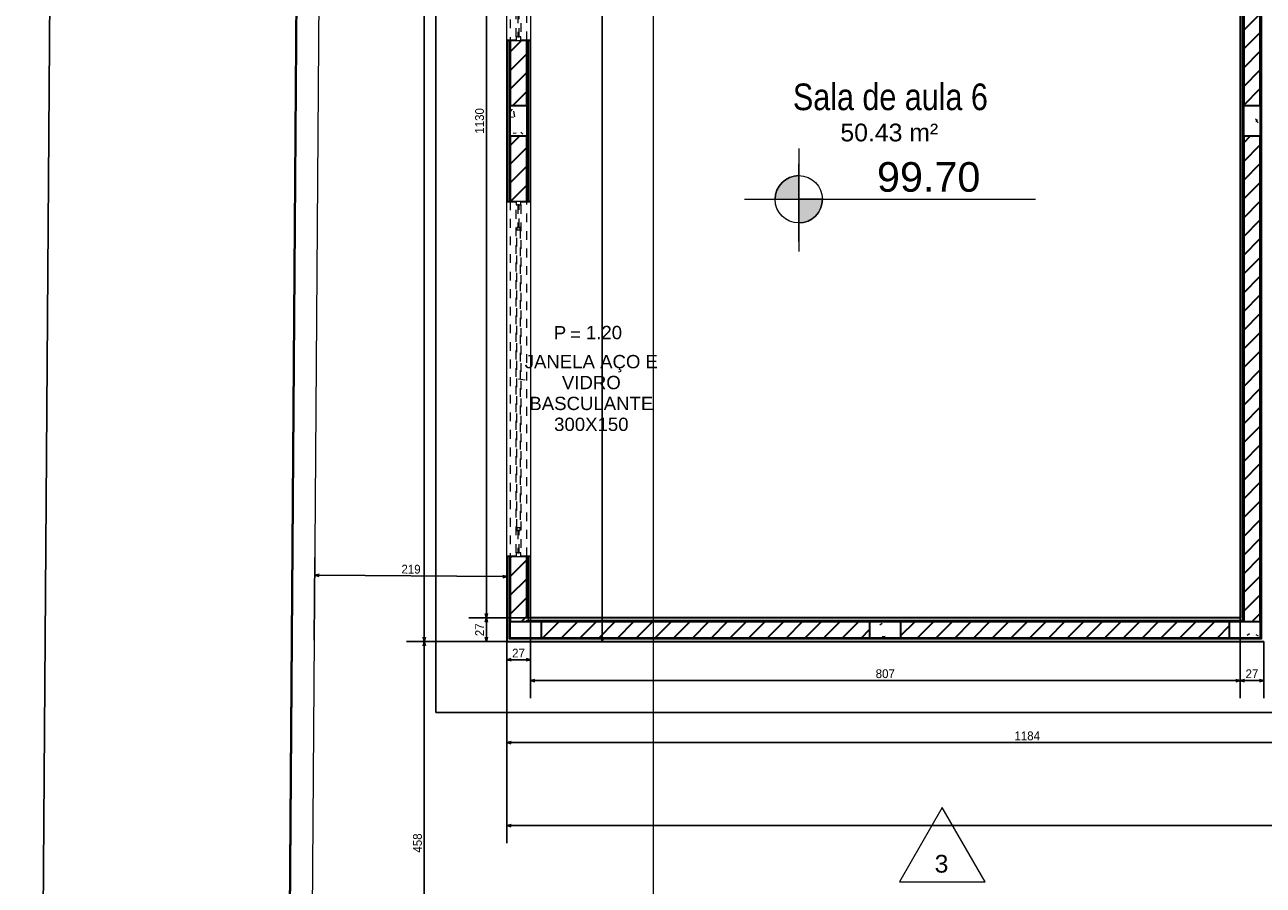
# Model space of a CAD drawing. Header units: millimetres. Extents: x -35 to 343, y 0 to 93.
# Tile 38 of 128: x 196 to 210, y 20 to 30. Entities that reach past the tile are written whole.
import ezdxf

# ---------------------------------------------------------------- set-up
doc = ezdxf.new("R2010")
doc.units = ezdxf.units.MM
doc.linetypes.add('Traço Curto', pattern=[0.00153, 0.001, -0.00053])
doc.layers.add('A-PAREDE', color=5, linetype='Continuous')
doc.layers.add('A-PISOS-NIVEL', color=1, linetype='Continuous')
for name, color, linetype, lineweight in [('ARQ - ALVENARIA - OSSO', 2, 'Continuous', 35), ('ARQ - COTA_NÍVEL', 2, 'Continuous', 5), ('ARQ - DIVISORIA', 3, 'Continuous', 35), ('ARQ - JANELA', 2, 'Traço Curto', 5), ('ARQ - PAREDE VISTA', 4, 'Continuous', 9), ('ARQ - PAREDES_HACHURA', 9, 'Continuous', 35), ('ARQ - PAREDES_REVESTIMENTO', 3, 'Continuous', 35), ('ARQ - PILAR', 4, 'Continuous', 15), ('ARQ - SIMBOLO_CORTE', 2, 'Continuous', 5), ('ARQ -TEXTO_AMBIENTE', 2, 'Continuous', 5), ('ARQ -TEXTO_JANELA', 2, 'Continuous', 9), ('MURO', 2, 'Continuous', 0)]:
    doc.layers.add(name, color=color, linetype=linetype, lineweight=lineweight)
doc.styles.add('Arial Narrow', font='ARIALN.TTF', dxfattribs={"height": 0.225})
doc.styles.add('Arial_2', font='arial.ttf', dxfattribs={"height": 0.15})
doc.styles.add('Arial_3', font='arial.ttf', dxfattribs={"height": 0.0015})
doc.styles.add('Arial_4', font='arial.ttf', dxfattribs={"height": 0.1125})
doc.styles.add('GULIM', font='Gulim.ttf')
doc.dimstyles.new('GULIM-100', dxfattribs={"dimtxt": 0.1, "dimasz": 0.05, "dimexe": 0.2, "dimexo": 0, "dimgap": 0.025, "dimtad": 1, "dimdec": 0, "dimlfac": 100, "dimzin": 12, "dimdsep": 46, "dimtxsty": 'GULIM', "dimblk": 'OPEN30', "dimcen": 0, "dimclrd": 152, "dimclre": 152, "dimclrt": 152, "dimaunit": 1, "dimadec": 0, "dimazin": 0, "dimtfac": 1.875, "dimtdec": 0, "dimtmove": 2, "dimatfit": 3, "dimldrblk": 'OPEN30', "dimfxl": 0, "dimtolj": 1, "dimtzin": 12, "dimlwd": -1, "dimarcsym": 0})
pattern_1 = [(50, (197.3076, 58.02), (0.735391, -0.063667), [0.076711, -0.846512]), (355, (197.3076, 58.02), (-0.141886, 0.771645), [0.061907, -0.67694]), (100.451, (197.3695, 58.0146), (0.593439, 0.707501), [0.065944, -0.71866]), (46.184, (197.3076, 58.2245), (1.094305, -0.169653), [0.11574, -1.269094]), (96.636, (197.3991, 58.2111), (0.958206, 0.998926), [0.098244, -1.07799]), (351.184, (197.3076, 58.2245), (0.958522, 0.999417), [0.09286, -1.014737]), (21, (197.4099, 58.1734), (0.612321, -0.412209), [0.076711, -0.846512]), (326, (197.4099, 58.1734), (0.250004, 0.743684), [0.061907, -0.67694]), (71.451, (197.461, 58.13975), (0.862037, 0.331089), [0.065944, -0.71866]), (37.5, (197.3076, 58.01997), (0.0123895, 0.3419915), [0.033645, -0.63522, 0.033645, -0.6527155, -0.6796317]), (37.5, (197.3076, 58.01997), (0.0123895, 0.3419915), [-1.355226, 0.033645, -0.6459865]), (7.5, (197.3076, 58.01997), (0.269781, 0.404735), [0.033645, -0.357984, 0.033645, -0.6190704, -0.2583946]), (7.5, (197.3076, 58.01997), (0.269781, 0.404735), [-1.044345, 0.033645, -0.2247495]), (327.5, (197.0788, 58.01997), (0.5470468, -0.0229831), [0.033645, -0.222058, 0.033645, -0.765763, -1.0618403]), (327.5, (197.0788, 58.01997), (0.5470468, -0.0229831), [-1.056457, 0.033645, -1.028195]), (317.5, (196.97652, 58.01997), (0.597536, 0.102292), [0.033645, -0.3001146, 0.033645, -0.497948, -0.753651]), (317.5, (196.97652, 58.01997), (0.597536, 0.102292), [-0.864007, 0.033645, -0.720006])]
pattern_2 = [(45, (197.30759, 58.01997), (-0.10658234, 0.10658234), [])]

# ---------------------------------------------------------------- blocks, each defined once
blk = doc.blocks.new('_Open30')
at = {"color": 0, "linetype": 'ByBlock', "lineweight": -2}
for p, q in [((-1, 0.27), (0, 0)), ((0, 0), (-1, -0.27)), ((0, 0), (-1, 0))]:
    blk.add_line(p, q, dxfattribs=at)
blk = doc.blocks.new('*D282')
at = {"color": 152, "transparency": 16777216}
blk.add_line((195.931, 18.368), (196.422, 85.574), dxfattribs=at)
at = {"color": 152, "lineweight": -2, "transparency": 16777216}
for p, q in [((199.223, 85.604), (196.223, 85.626)), ((198.731, 18.298), (195.731, 18.32))]:
    blk.add_line(p, q, dxfattribs=at)
at = {"layer": 'DEFPOINTS', "color": 0, "transparency": 16777216}
for p in [(196.423, 85.624), (199.223, 85.604), (198.731, 18.298)]:
    blk.add_point(p, dxfattribs=at)
at = {"color": 152, "transparency": 16777216, "xscale": 0.05, "yscale": 0.05, "zscale": 0.05}
for p, rotation in [((196.423, 85.624), 89.5813618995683), ((195.931, 18.318), 269.5813618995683)]:
    blk.add_blockref('_Open30', p, dxfattribs=dict(at, rotation=rotation))
at = {"color": 152, "transparency": 16777216, "insert": (196.1, 51.972), "char_height": 0.1, "attachment_point": 5, "rotation": 89.5814, "style": 'GULIM'}
blk.add_mtext('\\A1;6731', dxfattribs=at)
blk = doc.blocks.new('JANELA BASCULANTE PRÁTICA DE REVIT - JANELA AÇO E VIDRO BASCULANTE 300X150-6308812-NÍVEL 1')
at = {"layer": 'ARQ - JANELA'}
for p, q in [((1.5, 0.07), (-1.5, 0.07)), ((-1.47, 0.02), (-1.5, 0.02)), ((-1.5, 0.02), (-1.5, -0.02)), ((-1.47, -0.02), (-1.47, 0.02)), ((-1.47, 0.02), (1.47, 0.02)), ((-1.28, 0.005), (-1.47, 0.005)), ((-1.47, 0.005), (-1.47, -0.005)), ((-1.26, 0.015), (-1.28, 0.015)), ((-1.28, 0.015), (-1.28, -0.015)), ((-1.28, -0.005), (-1.28, 0.005)), ((-1.26, -0.015), (-1.26, 0.015)), ((-1.26, 0.015), (1.26, 0.015)), ((1.28, 0.015), (1.26, 0.015)), ((1.26, 0.015), (1.26, -0.015)), ((1.28, -0.015), (1.28, 0.015)), ((1.47, 0.005), (1.28, 0.005)), ((1.28, 0.005), (1.28, -0.005)), ((1.5, 0.02), (1.47, 0.02)), ((1.47, 0.02), (1.47, -0.02)), ((1.47, -0.005), (1.47, 0.005)), ((1.5, -0.02), (1.5, 0.02)), ((-1.5, -0.02), (-1.47, -0.02)), ((-1.5, -0.07), (1.5, -0.07)), ((-1.47, -0.005), (-1.28, -0.005)), ((1.47, -0.02), (-1.47, -0.02)), ((-1.28, -0.015), (-1.26, -0.015)), ((1.26, -0.015), (-1.26, -0.015)), ((1.26, -0.015), (1.28, -0.015)), ((1.28, -0.005), (1.47, -0.005)), ((1.47, -0.02), (1.5, -0.02))]:
    blk.add_line(p, q, dxfattribs=at)
blk = doc.blocks.new('JANELA BASCULANTE PRÁTICA DE REVIT - JANELA AÇO E VIDRO BASCULANTE 300X150-V1-NÍVEL 1')
at = {"layer": 'ARQ - JANELA'}
for p, q in [((1.5, 0.07), (-1.5, 0.07)), ((-1.47, 0.02), (-1.5, 0.02)), ((-1.5, 0.02), (-1.5, -0.02)), ((-1.47, -0.02), (-1.47, 0.02)), ((-1.47, 0.02), (1.47, 0.02)), ((-1.28, 0.005), (-1.47, 0.005)), ((-1.47, 0.005), (-1.47, -0.005)), ((-1.26, 0.015), (-1.28, 0.015)), ((-1.28, 0.015), (-1.28, -0.015)), ((-1.28, -0.005), (-1.28, 0.005)), ((-1.26, -0.015), (-1.26, 0.015)), ((-1.26, 0.015), (1.26, 0.015)), ((1.28, 0.015), (1.26, 0.015)), ((1.26, 0.015), (1.26, -0.015)), ((1.28, -0.015), (1.28, 0.015)), ((1.47, 0.005), (1.28, 0.005)), ((1.28, 0.005), (1.28, -0.005)), ((1.5, 0.02), (1.47, 0.02)), ((1.47, 0.02), (1.47, -0.02)), ((1.47, -0.005), (1.47, 0.005)), ((1.5, -0.02), (1.5, 0.02)), ((-1.5, -0.02), (-1.47, -0.02)), ((-1.5, -0.07), (1.5, -0.07)), ((-1.47, -0.005), (-1.28, -0.005)), ((1.47, -0.02), (-1.47, -0.02)), ((-1.28, -0.015), (-1.26, -0.015)), ((1.26, -0.015), (-1.26, -0.015)), ((1.26, -0.015), (1.28, -0.015)), ((1.28, -0.005), (1.47, -0.005)), ((1.47, -0.02), (1.5, -0.02))]:
    blk.add_line(p, q, dxfattribs=at)
blk = doc.blocks.new('Elevação - Nome da Vista e Número do Detalhe 01-790552-NÍVEL 1')
at = {"layer": 'ARQ - COTA_NÍVEL'}
for p, q in [((0.00008, 0.00748), (-0.00474, -0.00088)), ((0.00491, -0.00088), (0.00008, 0.00748)), ((-0.00474, -0.00088), (0.00491, -0.00088))]:
    blk.add_line(p, q, dxfattribs=at)
blk = doc.blocks.new('Identificação de Janela - Modelo 1-6080617-NÍVEL 1')
at = {"layer": 'ARQ -TEXTO_JANELA', "char_height": 0.0015, "attachment_point": 1, "style": 'Arial_3'}
for s, insert, width in [('P', (-0.00449, 0.00572), 0.0016835), ('=', (-0.00267, 0.00556), 0.0015232)]:
    blk.add_mtext(s, dxfattribs=dict(at, insert=insert, width=width))
blk = doc.blocks.new('*D497')
at = {"color": 152, "lineweight": -2, "transparency": 16777216}
for p, q in [((201.483, 34.431), (200.782, 34.431)), ((201.483, 23.126), (200.782, 23.126))]:
    blk.add_line(p, q, dxfattribs=at)
at = {"color": 152, "transparency": 16777216}
blk.add_line((200.982, 34.381), (200.982, 23.176), dxfattribs=at)
at = {"layer": 'DEFPOINTS', "color": 0, "transparency": 16777216}
for p in [(201.483, 34.431), (200.982, 23.126), (201.483, 23.126)]:
    blk.add_point(p, dxfattribs=at)
at = {"color": 152, "transparency": 16777216, "xscale": 0.05, "yscale": 0.05, "zscale": 0.05}
for p, rotation in [((200.982, 34.431), 90), ((200.982, 23.126), 270)]:
    blk.add_blockref('_Open30', p, dxfattribs=dict(at, rotation=rotation))
at = {"color": 152, "transparency": 16777216, "insert": (200.905, 28.778), "char_height": 0.1, "attachment_point": 5, "rotation": 90, "style": 'GULIM'}
blk.add_mtext('\\A1;1130', dxfattribs=at)
blk = doc.blocks.new('*D498')
at = {"color": 152, "lineweight": -2, "transparency": 16777216}
for p, q in [((201.483, 23.126), (200.782, 23.126)), ((201.214, 22.857), (200.782, 22.857))]:
    blk.add_line(p, q, dxfattribs=at)
at = {"color": 152, "transparency": 16777216}
blk.add_line((200.982, 23.076), (200.982, 22.907), dxfattribs=at)
at = {"layer": 'DEFPOINTS', "color": 0, "transparency": 16777216}
for p in [(201.483, 23.126), (200.982, 22.857), (201.214, 22.857)]:
    blk.add_point(p, dxfattribs=at)
at = {"color": 152, "transparency": 16777216, "xscale": 0.05, "yscale": 0.05, "zscale": 0.05}
for p, rotation in [((200.982, 23.126), 90), ((200.982, 22.857), 270)]:
    blk.add_blockref('_Open30', p, dxfattribs=dict(at, rotation=rotation))
at = {"color": 152, "transparency": 16777216, "insert": (200.905, 22.991), "char_height": 0.1, "attachment_point": 5, "rotation": 90, "style": 'GULIM'}
blk.add_mtext('\\A1;27', dxfattribs=at)
blk = doc.blocks.new('*D499')
at = {"layer": 'A-PAREDE', "color": 152, "lineweight": -2, "transparency": 16777216}
for p, q in [((201.214, 81.265), (200.075, 81.265)), ((201.214, 22.857), (200.075, 22.857))]:
    blk.add_line(p, q, dxfattribs=at)
at = {"layer": 'A-PAREDE', "color": 152, "transparency": 16777216}
blk.add_line((200.275, 22.907), (200.275, 81.215), dxfattribs=at)
at = {"layer": 'DEFPOINTS', "color": 0, "transparency": 16777216}
for p in [(200.275, 81.265), (201.214, 81.265), (201.214, 22.857)]:
    blk.add_point(p, dxfattribs=at)
at = {"layer": 'A-PAREDE', "color": 152, "transparency": 16777216, "xscale": 0.05, "yscale": 0.05, "zscale": 0.05}
for p, rotation in [((200.275, 81.265), 90), ((200.275, 22.857), 270)]:
    blk.add_blockref('_Open30', p, dxfattribs=dict(at, rotation=rotation))
at = {"layer": 'A-PAREDE', "color": 152, "transparency": 16777216, "insert": (200.199, 52.061), "char_height": 0.1, "attachment_point": 5, "rotation": 90, "style": 'GULIM'}
blk.add_mtext('\\A1;5841', dxfattribs=at)
blk = doc.blocks.new('*D500')
at = {"color": 152, "lineweight": -2, "transparency": 16777216}
for p, q in [((201.483, 23.126), (201.483, 22.45)), ((201.214, 22.857), (201.214, 22.45))]:
    blk.add_line(p, q, dxfattribs=at)
at = {"color": 152, "transparency": 16777216}
blk.add_line((201.264, 22.65), (201.433, 22.65), dxfattribs=at)
at = {"layer": 'DEFPOINTS', "color": 0, "transparency": 16777216}
for p in [(201.483, 23.126), (201.214, 22.857), (201.483, 22.65)]:
    blk.add_point(p, dxfattribs=at)
at = {"color": 152, "transparency": 16777216, "xscale": 0.05, "yscale": 0.05, "zscale": 0.05, "rotation": 180}
blk.add_blockref('_Open30', (201.214, 22.65), dxfattribs=at)
at = {"color": 152, "transparency": 16777216, "xscale": 0.05, "yscale": 0.05, "zscale": 0.05}
blk.add_blockref('_Open30', (201.483, 22.65), dxfattribs=at)
at = {"color": 152, "transparency": 16777216, "insert": (201.348, 22.726), "char_height": 0.1, "attachment_point": 5, "style": 'GULIM'}
blk.add_mtext('\\A1;27', dxfattribs=at)
blk = doc.blocks.new('*D501')
at = {"color": 152, "lineweight": -2, "transparency": 16777216}
for p, q in [((201.483, 23.126), (201.483, 22.214)), ((209.558, 23.126), (209.558, 22.214))]:
    blk.add_line(p, q, dxfattribs=at)
at = {"color": 152, "transparency": 16777216}
blk.add_line((201.533, 22.414), (209.508, 22.414), dxfattribs=at)
at = {"layer": 'DEFPOINTS', "color": 0, "transparency": 16777216}
for p in [(201.483, 23.126), (209.558, 23.126), (209.558, 22.414)]:
    blk.add_point(p, dxfattribs=at)
at = {"color": 152, "transparency": 16777216, "xscale": 0.05, "yscale": 0.05, "zscale": 0.05, "rotation": 180}
blk.add_blockref('_Open30', (201.483, 22.414), dxfattribs=at)
at = {"color": 152, "transparency": 16777216, "xscale": 0.05, "yscale": 0.05, "zscale": 0.05}
blk.add_blockref('_Open30', (209.558, 22.414), dxfattribs=at)
at = {"color": 152, "transparency": 16777216, "insert": (205.52, 22.491), "char_height": 0.1, "attachment_point": 5, "style": 'GULIM'}
blk.add_mtext('\\A1;807', dxfattribs=at)
blk = doc.blocks.new('*D502')
at = {"color": 152, "lineweight": -2, "transparency": 16777216}
for p, q in [((209.558, 23.126), (209.558, 22.214)), ((209.827, 22.857), (209.827, 22.214))]:
    blk.add_line(p, q, dxfattribs=at)
at = {"color": 152, "transparency": 16777216}
blk.add_line((209.608, 22.414), (209.777, 22.414), dxfattribs=at)
at = {"layer": 'DEFPOINTS', "color": 0, "transparency": 16777216}
for p in [(209.558, 23.126), (209.827, 22.857), (209.827, 22.414)]:
    blk.add_point(p, dxfattribs=at)
at = {"color": 152, "transparency": 16777216, "xscale": 0.05, "yscale": 0.05, "zscale": 0.05, "rotation": 180}
blk.add_blockref('_Open30', (209.558, 22.414), dxfattribs=at)
at = {"color": 152, "transparency": 16777216, "xscale": 0.05, "yscale": 0.05, "zscale": 0.05}
blk.add_blockref('_Open30', (209.827, 22.414), dxfattribs=at)
at = {"color": 152, "transparency": 16777216, "insert": (209.692, 22.491), "char_height": 0.1, "attachment_point": 5, "style": 'GULIM'}
blk.add_mtext('\\A1;27', dxfattribs=at)
blk = doc.blocks.new('*D504')
at = {"color": 152, "lineweight": -2, "transparency": 16777216}
for p, q in [((201.214, 22.857), (201.214, 21.508)), ((213.057, 22.857), (213.057, 21.508))]:
    blk.add_line(p, q, dxfattribs=at)
at = {"color": 152, "transparency": 16777216}
blk.add_line((201.264, 21.708), (213.007, 21.708), dxfattribs=at)
at = {"layer": 'DEFPOINTS', "color": 0, "transparency": 16777216}
for p in [(201.214, 22.857), (213.057, 22.857), (213.057, 21.708)]:
    blk.add_point(p, dxfattribs=at)
at = {"color": 152, "transparency": 16777216, "xscale": 0.05, "yscale": 0.05, "zscale": 0.05, "rotation": 180}
blk.add_blockref('_Open30', (201.214, 21.708), dxfattribs=at)
at = {"color": 152, "transparency": 16777216, "xscale": 0.05, "yscale": 0.05, "zscale": 0.05}
blk.add_blockref('_Open30', (213.057, 21.708), dxfattribs=at)
at = {"color": 152, "transparency": 16777216, "insert": (207.135, 21.784), "char_height": 0.1, "attachment_point": 5, "style": 'GULIM'}
blk.add_mtext('\\A1;1184', dxfattribs=at)
blk = doc.blocks.new('*D299')
at = {"color": 152, "lineweight": -2, "transparency": 16777216}
for p, q in [((201.214, 22.857), (201.214, 20.565)), ((290.055, 22.857), (290.055, 20.565))]:
    blk.add_line(p, q, dxfattribs=at)
at = {"color": 152, "transparency": 16777216}
blk.add_line((201.264, 20.765), (290.005, 20.765), dxfattribs=at)
at = {"layer": 'DEFPOINTS', "color": 0, "transparency": 16777216}
for p in [(201.214, 22.857), (290.055, 22.857), (290.055, 20.765)]:
    blk.add_point(p, dxfattribs=at)
at = {"color": 152, "transparency": 16777216, "xscale": 0.05, "yscale": 0.05, "zscale": 0.05, "rotation": 180}
blk.add_blockref('_Open30', (201.214, 20.765), dxfattribs=at)
at = {"color": 152, "transparency": 16777216, "xscale": 0.05, "yscale": 0.05, "zscale": 0.05}
blk.add_blockref('_Open30', (290.055, 20.765), dxfattribs=at)
at = {"color": 152, "transparency": 16777216, "insert": (245.634, 20.842), "char_height": 0.1, "attachment_point": 5, "style": 'GULIM'}
blk.add_mtext('\\A1;8884', dxfattribs=at)
blk = doc.blocks.new('Elevações de ponto - Cota de Nível 1-825078-NÍVEL 1')
at = {"layer": 'ARQ - COTA_NÍVEL'}
h = blk.add_hatch(color=256, dxfattribs=at)
edge = h.paths.add_edge_path(flags=0)
edge.add_line((0, 0.002278), (0, 0.000678))
edge.add_line((0, 0.000678), (-0.0016, 0.000678))
edge.add_arc((0, 0.000678), 0.0016, 90, 180, ccw=False)
h = blk.add_hatch(color=256, dxfattribs=at)
edge = h.paths.add_edge_path(flags=0)
edge.add_arc((0, 0.000678), 0.0016, 270, 360, ccw=False)
edge.add_line((0, -0.000922), (0, 0.000678))
edge.add_line((0, 0.000678), (0.0016, 0.000678))
for p, q in [((0, 0.004106), (0, -0.002843)), ((0, -0.00218), (0, 0.003078)), ((0, 0.000678), (0, 0.002278)), ((-0.003665, 0.000678), (0.016004, 0.000678)), ((-0.0016, 0.000678), (0, 0.000678)), ((0.0016, 0.000678), (0, 0.000678)), ((0, 0.000678), (0, -0.000922))]:
    blk.add_line(p, q, dxfattribs=at)
blk.add_circle((0, 0.000678), 0.0016, dxfattribs=at)
for start, end in [(90, 180), (270, 360)]:
    blk.add_arc((0, 0.000678), 0.0016, start, end, dxfattribs=at)
blk = doc.blocks.new('*D514')
at = {"layer": 'A-PAREDE', "color": 152, "lineweight": -2, "transparency": 16777216}
for p, q in [((201.214, 22.857), (200.075, 22.857)), ((201.34, 18.275), (200.075, 18.275))]:
    blk.add_line(p, q, dxfattribs=at)
at = {"layer": 'A-PAREDE', "color": 152, "transparency": 16777216}
blk.add_line((200.275, 22.807), (200.275, 18.325), dxfattribs=at)
at = {"layer": 'DEFPOINTS', "color": 0, "transparency": 16777216}
for p in [(201.214, 22.857), (200.275, 18.275), (201.34, 18.275)]:
    blk.add_point(p, dxfattribs=at)
at = {"layer": 'A-PAREDE', "color": 152, "transparency": 16777216, "xscale": 0.05, "yscale": 0.05, "zscale": 0.05}
for p, rotation in [((200.275, 22.857), 90), ((200.275, 18.275), 270)]:
    blk.add_blockref('_Open30', p, dxfattribs=dict(at, rotation=rotation))
at = {"layer": 'A-PAREDE', "color": 152, "transparency": 16777216, "insert": (200.199, 20.566), "char_height": 0.1, "attachment_point": 5, "rotation": 90, "style": 'GULIM'}
blk.add_mtext('\\A1;458', dxfattribs=at)
blk = doc.blocks.new('*D507')
at = {"color": 152, "lineweight": -2, "transparency": 16777216}
for p, q in [((199.024, 22.873), (199.031, 23.812)), ((201.214, 22.857), (201.22, 23.796))]:
    blk.add_line(p, q, dxfattribs=at)
at = {"color": 152, "transparency": 16777216}
blk.add_line((201.169, 23.596), (199.08, 23.612), dxfattribs=at)
at = {"layer": 'DEFPOINTS', "color": 0, "transparency": 16777216}
for p in [(199.03, 23.612), (199.024, 22.873), (201.214, 22.857)]:
    blk.add_point(p, dxfattribs=at)
at = {"color": 152, "transparency": 16777216, "xscale": 0.05, "yscale": 0.05, "zscale": 0.05}
for p, rotation in [((199.03, 23.612), 179.5813618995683), ((201.219, 23.596), 359.5813618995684)]:
    blk.add_blockref('_Open30', p, dxfattribs=dict(at, rotation=rotation))
at = {"color": 152, "transparency": 16777216, "insert": (200.125, 23.68), "char_height": 0.1, "attachment_point": 5, "rotation": 359.5814, "style": 'GULIM'}
blk.add_mtext('\\A1;219', dxfattribs=at)
blk = doc.blocks.new('*D513')
at = {"color": 152, "lineweight": -2, "transparency": 16777216}
for p, q in [((201.604, 69.381), (202.5, 69.381)), ((201.604, 22.857), (202.5, 22.857))]:
    blk.add_line(p, q, dxfattribs=at)
at = {"color": 152, "transparency": 16777216}
blk.add_line((202.3, 69.331), (202.3, 22.907), dxfattribs=at)
at = {"layer": 'DEFPOINTS', "color": 0, "transparency": 16777216}
for p in [(201.604, 69.381), (201.604, 22.857), (202.3, 22.857)]:
    blk.add_point(p, dxfattribs=at)
at = {"color": 152, "transparency": 16777216, "xscale": 0.05, "yscale": 0.05, "zscale": 0.05}
for p, rotation in [((202.3, 69.381), 90), ((202.3, 22.857), 270)]:
    blk.add_blockref('_Open30', p, dxfattribs=dict(at, rotation=rotation))
at = {"color": 152, "transparency": 16777216, "insert": (202.224, 46.119), "char_height": 0.1, "attachment_point": 5, "rotation": 90, "style": 'GULIM'}
blk.add_mtext('\\A1;4652', dxfattribs=at)

msp = doc.modelspace()

# ---------------------------------------------------------------- hatches: boundary and pattern name
at = {"layer": 'ARQ - PAREDES_HACHURA'}
h = msp.add_hatch(color=256, dxfattribs=at)
h.paths.add_polyline_path([(201.25397, 22.89724), (201.25397, 23.82585), (201.24052, 23.82585), (201.24052, 22.89724)], flags=0)
h.paths.add_polyline_path([(201.25397, 27.86324), (201.25397, 29.69353), (201.24052, 29.69353), (201.24052, 27.86324)], flags=0)
h.paths.add_polyline_path([(201.25397, 33.7314), (201.25386, 35.4002), (201.24052, 35.39977), (201.24052, 33.7314)], flags=0)
h.paths.add_polyline_path([(201.24052, 39.43761), (201.25397, 39.43761), (201.25397, 41.26667), (201.24052, 41.26667), (201.24052, 40.17738)], flags=0)
h.paths.add_polyline_path([(201.25397, 45.30409), (201.25397, 46.2335), (201.25397, 58.5476), (201.24052, 58.5476), (201.24052, 45.30409)], flags=0)
h.paths.add_polyline_path([(201.25397, 62.58635), (201.25397, 64.41664), (201.24052, 64.41664), (201.24052, 62.58635)], flags=0)
h.paths.add_polyline_path([(201.24052, 68.45275), (201.25397, 68.45275), (201.25397, 69.38136), (201.24052, 69.38136), (201.24052, 69.15257)], flags=0)
h = msp.add_hatch(dxfattribs=at)
h.set_pattern_fill('FP_6', color=256, scale=1.345805, style=0, pattern_type=2)
h.set_pattern_definition(pattern_2)
h.paths.add_polyline_path([(201.32126, 28.95337), (201.44239, 28.95337), (201.44239, 29.69356), (201.25397, 29.69356), (201.25397, 28.95337)], flags=0)
h.paths.add_polyline_path([(201.25397, 33.73097), (201.44239, 33.73097), (201.44239, 34.47117), (201.25397, 34.47117), (201.25397, 33.78144)], flags=0)
h = msp.add_hatch(color=256, dxfattribs=at)
h.paths.add_polyline_path([(201.44239, 23.09911), (201.45584, 23.10007), (201.45584, 23.82585), (201.44239, 23.82585), (201.44239, 23.12603)], flags=0)
h.paths.add_polyline_path([(201.44239, 27.86326), (201.45584, 27.86326), (201.45584, 29.69356), (201.44239, 29.69356), (201.44239, 28.60346)], flags=0)
h.paths.add_polyline_path([(201.45584, 33.73097), (201.45584, 34.45771), (201.44239, 34.45769), (201.44239, 33.73097)], flags=0)
h = msp.add_hatch(color=256, dxfattribs=at)
h.paths.add_polyline_path([(209.58451, 23.09911), (209.59797, 23.09913), (209.59797, 33.19265), (209.58451, 33.19265), (209.58451, 23.12358)], flags=0)
h.paths.add_polyline_path([(209.59797, 34.40388), (209.59797, 34.45771), (209.58451, 34.45771), (209.58451, 34.40388)], flags=0)
h = msp.add_hatch(dxfattribs=at)
h.set_pattern_fill('FP_6', color=256, scale=1.345805, style=0, pattern_type=2)
h.set_pattern_definition(pattern_2)
h.paths.add_polyline_path([(209.59797, 28.95337), (209.78638, 28.95337), (209.78638, 33.23303), (209.59797, 33.23303), (209.59797, 31.52366)], flags=0)
h.paths.add_polyline_path([(209.59797, 34.3635), (209.78638, 34.3635), (209.78638, 34.47117), (209.59797, 34.47117), (209.59797, 34.39653)], flags=0)
for points in [[(209.79984, 22.89724), (209.79984, 33.19938), (209.78638, 33.19938), (209.78638, 22.89724)], [(209.43647, 23.08565), (209.59797, 23.08565), (209.59797, 23.09911), (201.44239, 23.09911), (201.44239, 23.08565), (209.2847, 23.08565)], [(209.79984, 22.88378), (209.79984, 22.89724), (201.24052, 22.89724), (201.24052, 22.88378), (209.78638, 22.88378)]]:
    msp.add_hatch(color=256, dxfattribs=at).paths.add_polyline_path(points, flags=0)
h = msp.add_hatch(dxfattribs=at)
h.set_pattern_fill('FP_6', color=256, scale=1.345805, style=0, pattern_type=2)
h.set_pattern_definition(pattern_2)
h.paths.add_polyline_path([(201.25397, 23.08565), (201.44239, 23.08565), (201.44239, 23.82585), (201.25397, 23.82585)], flags=0)
h.paths.add_polyline_path([(201.32126, 27.86326), (201.44239, 27.86326), (201.44239, 28.60346), (201.25397, 28.60346), (201.25397, 27.86326)], flags=0)
h = msp.add_hatch(dxfattribs=at)
h.set_pattern_fill('FP_6', color=256, scale=1.345805, style=0, pattern_type=2)
h.set_pattern_definition(pattern_2)
h.paths.add_polyline_path([(209.59797, 23.08565), (209.78638, 23.08565), (209.78638, 28.60346), (209.59797, 28.60346), (209.59797, 23.09911)], flags=0)
h = msp.add_hatch(dxfattribs=at)
h.set_pattern_fill('FP_6', color=256, scale=1.345805, style=0, pattern_type=2)
h.set_pattern_definition(pattern_2)
h.paths.add_polyline_path([(201.60388, 22.89724), (205.34522, 22.89724), (205.34522, 23.08565), (201.60388, 23.08565)], flags=0)
h = msp.add_hatch(dxfattribs=at)
h.set_pattern_fill('FP_6', color=256, scale=1.345805, style=0, pattern_type=2)
h.set_pattern_definition(pattern_2)
h.paths.add_polyline_path([(209.43647, 22.89724), (209.43647, 23.08565), (205.69513, 23.08565), (205.69513, 22.89724), (209.2847, 22.89724)], flags=0)
at = {"layer": 'ARQ - PILAR'}
h = msp.add_hatch(dxfattribs=at)
h.set_pattern_fill('FP_1', color=256, scale=1.345805, style=0, pattern_type=2)
h.set_pattern_definition(pattern_1)
h.paths.add_polyline_path([(201.25397, 28.60346), (201.44239, 28.60346), (201.44239, 28.95337), (201.25397, 28.95337), (201.25397, 28.60889)], flags=0)
h = msp.add_hatch(dxfattribs=at)
h.set_pattern_fill('FP_1', color=256, scale=1.345805, style=0, pattern_type=2)
h.set_pattern_definition(pattern_1)
h.paths.add_polyline_path([(209.78638, 28.60346), (209.78638, 28.95337), (209.59797, 28.95337), (209.59797, 28.60346)], flags=0)
h = msp.add_hatch(dxfattribs=at)
h.set_pattern_fill('FP_1', color=256, scale=1.345805, style=0, pattern_type=2)
h.set_pattern_definition(pattern_1)
h.paths.add_polyline_path([(205.69513, 22.89724), (205.69513, 23.08565), (205.34522, 23.08565), (205.34522, 22.89724)], flags=0)
h = msp.add_hatch(dxfattribs=at)
h.set_pattern_fill('FP_1', color=256, scale=1.345805, style=0, pattern_type=2)
h.set_pattern_definition(pattern_1)
h.paths.add_polyline_path([(209.78638, 22.89724), (209.78638, 23.08565), (209.43647, 23.08565), (209.43647, 22.89724), (209.59797, 22.89724)], flags=0)

# ---------------------------------------------------------------- linework, layer by layer
at = {"linetype": 'Continuous'}
msp.add_line((199.22263, 85.60397), (198.73084, 18.298), dxfattribs=at)
at = {"layer": 'A-PISOS-NIVEL', "color": 252}
for p, q in [((200.40591, 82.61097), (200.40591, 22.04938)), ((200.40591, 22.04938), (213.86417, 22.04938))]:
    msp.add_line(p, q, dxfattribs=at)
at = {"layer": 'ARQ - ALVENARIA - OSSO', "color": 4}
msp.add_line((199.22691, 85.60393), (198.73525, 18.31539), dxfattribs=at)
at = {"layer": 'ARQ - ALVENARIA - OSSO'}
for p, q in [((209.59797, 33.23303), (209.59797, 28.95337)), ((209.78638, 28.95337), (209.78638, 33.23303)), ((201.32126, 29.69356), (201.25397, 29.69356)), ((201.25397, 29.69356), (201.25397, 28.95337)), ((201.44239, 29.69356), (201.3751, 29.69356)), ((201.44239, 28.95337), (201.44239, 29.69356)), ((201.25397, 28.95337), (201.44239, 28.95337)), ((209.59797, 28.95337), (209.78638, 28.95337)), ((201.44239, 28.60346), (201.25397, 28.60346)), ((201.25397, 28.60346), (201.25397, 27.86326)), ((201.44239, 27.86326), (201.44239, 28.60346)), ((209.78638, 28.60346), (209.59797, 28.60346)), ((209.59797, 28.60346), (209.59797, 23.08565)), ((209.78638, 23.08565), (209.78638, 28.60346)), ((201.25397, 27.86326), (201.32126, 27.86326)), ((201.3751, 27.86326), (201.44239, 27.86326)), ((201.32126, 23.82585), (201.25397, 23.82585)), ((201.25397, 23.82585), (201.25397, 23.08565)), ((201.44239, 23.82585), (201.3751, 23.82585)), ((201.44239, 23.12603), (201.44239, 23.82585)), ((201.25397, 23.08565), (201.44239, 23.08565)), ((201.44239, 23.09911), (201.44239, 23.08565)), ((205.34522, 23.08565), (201.60388, 23.08565)), ((201.60388, 23.08565), (201.60388, 22.89724)), ((205.34522, 22.89724), (205.34522, 23.08565)), ((209.43647, 23.08565), (205.69513, 23.08565)), ((205.69513, 23.08565), (205.69513, 22.89724)), ((209.43647, 22.89724), (209.43647, 23.08565)), ((209.59797, 23.08565), (209.78638, 23.08565)), ((201.60388, 22.89724), (205.34522, 22.89724)), ((205.69513, 22.89724), (209.43647, 22.89724))]:
    msp.add_line(p, q, dxfattribs=at)
at = {"layer": 'ARQ - DIVISORIA'}
for p, q in [((201.25397, 29.69353), (201.24052, 29.69353)), ((201.45584, 29.69356), (201.44239, 29.69356)), ((201.25397, 27.86324), (201.25397, 28.95337)), ((201.44239, 28.95337), (201.44239, 28.60346)), ((209.59797, 28.60346), (209.59797, 28.95337)), ((209.78638, 28.95337), (209.78638, 22.89724)), ((201.24052, 27.86324), (201.25397, 27.86324)), ((201.44239, 27.86326), (201.45584, 27.86326)), ((201.25397, 23.82585), (201.24052, 23.82585)), ((201.45584, 23.82585), (201.44239, 23.82585)), ((201.25397, 22.89724), (201.25397, 23.08565)), ((201.44239, 23.08565), (209.59797, 23.08565)), ((209.78638, 22.89724), (201.25397, 22.89724))]:
    msp.add_line(p, q, dxfattribs=at)
at = {"layer": 'ARQ - PAREDE VISTA'}
for p, q in [((201.2136, 29.69353), (201.2136, 33.7314)), ((201.48276, 33.73097), (201.48276, 29.69356)), ((209.58451, 23.09911), (209.58451, 33.19265)), ((209.79984, 33.19938), (209.79984, 22.88378)), ((201.24052, 27.86324), (201.24052, 29.69353)), ((201.45584, 29.69356), (201.45584, 27.86326)), ((201.2136, 23.82585), (201.2136, 27.86324)), ((201.48276, 27.86326), (201.48276, 23.82585)), ((201.24052, 22.88378), (201.24052, 23.82585)), ((201.45584, 23.82585), (201.45584, 23.09911)), ((201.45584, 23.09911), (209.58451, 23.09911)), ((209.79984, 22.88378), (201.24052, 22.88378))]:
    msp.add_line(p, q, dxfattribs=at)
at = {"layer": 'ARQ - PAREDES_REVESTIMENTO'}
for p, q in [((209.55759, 33.19265), (209.55759, 23.12603)), ((201.2136, 29.69353), (201.2136, 27.86324)), ((201.24052, 29.69353), (201.2136, 29.69353)), ((201.48276, 29.69356), (201.45584, 29.69356)), ((201.48276, 27.86326), (201.48276, 29.69356)), ((201.2136, 27.86324), (201.24052, 27.86324)), ((201.45584, 27.86326), (201.48276, 27.86326)), ((201.2136, 23.82585), (201.2136, 22.85687)), ((201.24052, 23.82585), (201.2136, 23.82585)), ((201.48276, 23.82585), (201.45584, 23.82585)), ((201.48276, 23.12603), (201.48276, 23.82585)), ((209.55759, 23.12603), (201.48276, 23.12603)), ((201.2136, 22.85687), (209.82675, 22.85687))]:
    msp.add_line(p, q, dxfattribs=at)
at = {"layer": 'ARQ - PILAR'}
for p, q in [((201.44239, 28.95337), (201.25397, 28.95337)), ((201.25397, 28.95337), (201.25397, 28.60346)), ((201.44239, 28.60346), (201.44239, 28.95337)), ((209.78638, 28.95337), (209.59797, 28.95337)), ((209.59797, 28.95337), (209.59797, 28.60346)), ((209.78638, 28.60346), (209.78638, 28.95337)), ((201.25397, 28.60346), (201.44239, 28.60346)), ((209.59797, 28.60346), (209.78638, 28.60346)), ((201.60388, 23.08565), (201.25397, 23.08565)), ((201.25397, 23.08565), (201.25397, 22.89724)), ((201.60388, 22.89724), (201.60388, 23.08565)), ((205.69513, 23.08565), (205.34522, 23.08565)), ((205.34522, 23.08565), (205.34522, 22.89724)), ((205.69513, 22.89724), (205.69513, 23.08565)), ((209.78638, 23.08565), (209.43647, 23.08565)), ((209.43647, 23.08565), (209.43647, 22.89724)), ((209.78638, 22.89724), (209.78638, 23.08565)), ((201.25397, 22.89724), (201.60388, 22.89724)), ((205.34522, 22.89724), (205.69513, 22.89724)), ((209.43647, 22.89724), (209.78638, 22.89724))]:
    msp.add_line(p, q, dxfattribs=at)
at = {"layer": 'ARQ - SIMBOLO_CORTE'}
msp.add_line((202.87816, 85.89904), (202.87816, 17.54797), dxfattribs=at)
at = {"layer": 'ARQ -TEXTO_JANELA'}
msp.add_line((201.34818, 25.84456), (201.42163, 25.83332), dxfattribs=at)
at = {"layer": 'MURO', "color": 4, "linetype": 'ByBlock'}
msp.add_line((199.4826, 85.60169), (198.99278, 18.56495), dxfattribs=at)

# ---------------------------------------------------------------- block references
at = {"layer": 'ARQ - COTA_NÍVEL'}
for name, p, xscale, yscale, zscale in [('Elevações de ponto - Cota de Nível 1-825078-NÍVEL 1', (204.53634, 27.77246), 168.2692307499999, 168.2692307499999, 168.2692307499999), ('Elevação - Nome da Vista e Número do Detalhe 01-790552-NÍVEL 1', (206.15928, 20.2141), 100.9353938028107, 100.9353938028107, 100.9353938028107)]:
    msp.add_blockref(name, p, dxfattribs=dict(at, xscale=xscale, yscale=yscale, zscale=zscale))
at = {"layer": 'ARQ - JANELA', "xscale": 1.345805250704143, "yscale": 1.345805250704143, "zscale": 1.345805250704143, "rotation": 269.9999999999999}
for name, p in [('JANELA BASCULANTE PRÁTICA DE REVIT - JANELA AÇO E VIDRO BASCULANTE 300X150-V1-NÍVEL 1', (201.34818, 31.71227)), ('JANELA BASCULANTE PRÁTICA DE REVIT - JANELA AÇO E VIDRO BASCULANTE 300X150-6308812-NÍVEL 1', (201.34818, 25.84456))]:
    msp.add_blockref(name, p, dxfattribs=at)
at = {"layer": 'ARQ -TEXTO_JANELA', "xscale": 100.9353938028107, "yscale": 100.9353938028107, "zscale": 100.9353938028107}
msp.add_blockref('Identificação de Janela - Modelo 1-6080617-NÍVEL 1', (202.20277, 25.86702), dxfattribs=at)

# ---------------------------------------------------------------- texts
at = {"layer": 'ARQ - COTA_NÍVEL', "line_spacing_factor": 0.941778, "style": 'Arial_2'}
for s, insert, char_height, width, attachment_point in [('99.70', (205.42585, 28.30935), 0.336538, 1.0959484, 1), ('3', (206.16032, 20.43152), 0.20187, 0.1878282, 2)]:
    msp.add_mtext(s, dxfattribs=dict(at, insert=insert, char_height=char_height, width=width, attachment_point=attachment_point))
at = {"layer": 'ARQ -TEXTO_AMBIENTE', "attachment_point": 2}
for s, insert, char_height, width, line_spacing_factor, style in [('Sala de aula 6', (205.57862, 29.20321), 0.3028062, 2.655071, 0.974696, 'Arial Narrow'), ('50.43 m²', (205.56601, 28.74704), 0.201871, 1.329626, 0.941778, 'Arial_2')]:
    msp.add_mtext(s, dxfattribs=dict(at, insert=insert, char_height=char_height, width=width, line_spacing_factor=line_spacing_factor, style=style))
at = {"layer": 'ARQ -TEXTO_JANELA', "line_spacing_factor": 0.941778, "style": 'Arial_4'}
for s, insert, char_height, width, attachment_point in [('1.20', (202.52565, 26.4471), 0.151403, 0.4930573, 3), ('JANELA AÇO E\\PVIDRO\\PBASCULANTE\\P300X150', (202.1762, 26.11647), 0.1514031, 1.8109661, 2)]:
    msp.add_mtext(s, dxfattribs=dict(at, insert=insert, char_height=char_height, width=width, attachment_point=attachment_point))

# ---------------------------------------------------------------- dimensions: what is measured, and where the dimension line sits
for p1, p2, distance, picture, middle in [((198.73084, 18.298), (199.22263, 85.60397), 2.80016, '*D282', (196.10026, 51.972)), ((201.2136, 22.85687), (199.02426, 22.87286), -0.73904, '*D507', (200.12489, 23.68028))]:
    dim = msp.add_aligned_dim(p1=p1, p2=p2, distance=distance, dimstyle='GULIM-100')
    dim.commit()
    dim.dimension.update_dxf_attribs({"geometry": picture, "text_midpoint": middle})
for base, p1, p2, picture, middle in [((202.30017, 22.85687), (201.60388, 69.38136), (201.60388, 22.85687), '*D513', (202.22384, 46.11911)), ((200.98169, 23.12603), (201.48276, 34.43079), (201.48276, 23.12603), '*D497', (200.90529, 28.77841)), ((200.98169, 22.85687), (201.48276, 23.12603), (201.2136, 22.85687), '*D498', (200.90536, 22.99145))]:
    dim = msp.add_linear_dim(base=base, p1=p1, p2=p2, angle=90, dimstyle='GULIM-100')
    dim.commit()
    dim.dimension.update_dxf_attribs({"geometry": picture, "text_midpoint": middle})
for base, p1, p2, picture, middle in [((201.48276, 22.65003), (201.2136, 22.85687), (201.48276, 23.12603), '*D500', (201.34818, 22.72637)), ((209.55759, 22.41427), (201.48276, 23.12603), (209.55759, 23.12603), '*D501', (205.52018, 22.49061)), ((209.82675, 22.41427), (209.55759, 23.12603), (209.82675, 22.85687), '*D502', (209.69217, 22.49061)), ((290.05499, 20.76542), (201.2136, 22.85687), (290.05499, 22.85708), '*D299', (245.6343, 20.84175)), ((213.05669, 21.70773), (201.2136, 22.85687), (213.05669, 22.85687), '*D504', (207.13514, 21.78412))]:
    dim = msp.add_linear_dim(base=base, p1=p1, p2=p2, dimstyle='GULIM-100')
    dim.commit()
    dim.dimension.update_dxf_attribs({"geometry": picture, "text_midpoint": middle})
at = {"layer": 'A-PAREDE', "color": 252}
dim = msp.add_linear_dim(base=(200.27514, 81.26482), p1=(201.2136, 22.85687), p2=(201.2136, 81.26482), angle=90, dimstyle='GULIM-100', dxfattribs=at)
dim.commit()
dim.dimension.update_dxf_attribs({"geometry": '*D499', "text_midpoint": (200.19874, 52.06084)})
at = {"layer": 'A-PAREDE'}
dim = msp.add_linear_dim(base=(200.27514, 18.2752), p1=(201.2136, 22.85687), p2=(201.33987, 18.2752), angle=90, dimstyle='GULIM-100', dxfattribs=at)
dim.commit()
dim.dimension.update_dxf_attribs({"geometry": '*D514', "text_midpoint": (200.19881, 20.56603)})

doc.saveas('drawing.dxf')
